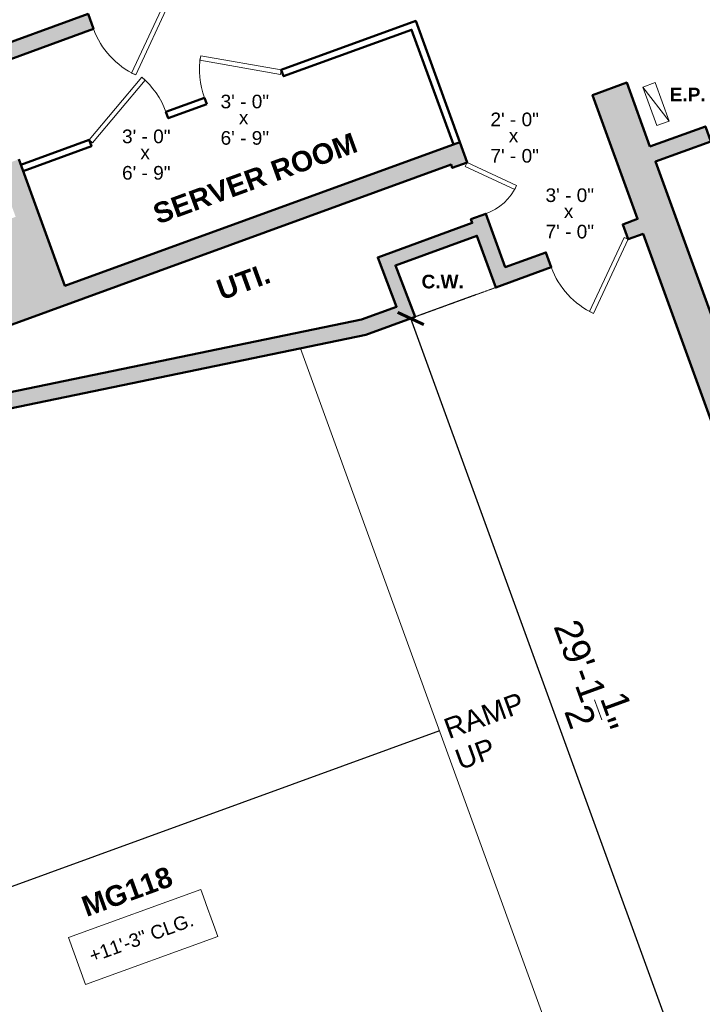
# Model space of a CAD drawing. Header units: inches. Extents: x -2078 to 109126, y -964 to 6385.
# Tile 56 of 137: x 7659 to 7959, y 4225 to 4658. Entities that reach past the tile are written whole.
import ezdxf

# ---------------------------------------------------------------- set-up
doc = ezdxf.new("R2010")
doc.units = ezdxf.units.IN
doc.header["$MEASUREMENT"] = 0
doc.linetypes.add('HIDDEN2', pattern=[0.1875, 0.125, -0.0625])
for name, color, linetype, lineweight in [('A-ANNO', 2, 'Continuous', 5), ('A-ANNO-DIMS', 1, 'Continuous', 9), ('A-DETAIL-2', 20, 'Continuous', 25), ('A-DETAIL-3', 40, 'Continuous', 15), ('A-DOOR', 1, 'Continuous', 18), ('A-EQPT', 150, 'Continuous', 9), ('A-HIDDEN', 2, 'HIDDEN2', 18), ('A-WALL', 3, 'Continuous', 40)]:
    doc.layers.add(name, color=color, linetype=linetype, lineweight=lineweight)
doc.layers.add('A-HATCH', color=9, linetype='Continuous')
doc.styles.add('Arial', font='arial.ttf')
doc.styles.add('Arial_1', font='arial.ttf', dxfattribs={"height": 0.0625})
doc.styles.add('Arial_2', font='arial.ttf', dxfattribs={"height": 3})
doc.styles.add('Arial_B', font='arialbd.ttf', dxfattribs={"height": 4.5})
doc.styles.add('Arial_B_1', font='arialbd.ttf', dxfattribs={"height": 3})
doc.styles.add('Jay Cad', font='arial.ttf', dxfattribs={"height": 0.125})
doc.dimstyles.new('Jay Cad - DIMS', dxfattribs={"dimtxt": 0.125, "dimasz": 0.09375, "dimexe": 0.09375, "dimexo": 0.09375, "dimgap": 0.046875, "dimtad": 1, "dimdec": 1, "dimzin": 0, "dimdsep": 46, "dimlunit": 4, "dimtxsty": 'Jay Cad', "dimblk": 'ARCHTICK', "dimcen": 0.09, "dimclrd": 1, "dimclre": 1, "dimclrt": 256, "dimadec": 0, "dimazin": 0, "dimtfac": 1, "dimtdec": 1, "dimtofl": 0, "dimtmove": 1, "dimatfit": 3, "dimfxl": 1, "dimtolj": 1, "dimtzin": 0, "dimarcsym": 0})

# ---------------------------------------------------------------- blocks, each defined once
blk = doc.blocks.new('JC_DOOR_SINGLE PANEL - SINGLE DOOR-1491117-Munger Science Center _ Ahmanson Lecture Hall-1st Floor')
at = {"layer": 'A-DOOR', "lineweight": 20}
for p, q in [((-8.87, -27.54), (16.59, -2.09)), ((18, -3.5), (-7.46, -28.96)), ((16.59, -2.09), (18, -3.5)), ((-7.46, -28.96), (-8.87, -27.54))]:
    blk.add_line(p, q, dxfattribs=at)
at = {"layer": 'A-DOOR', "lineweight": 9}
blk.add_arc((18, -3.5), 36, 180, 225, dxfattribs=at)
blk = doc.blocks.new('JC_DOOR_SINGLE PANEL - SINGLE DOOR-1511294-Munger Science Center _ Ahmanson Lecture Hall-1st Floor')
at = {"layer": 'A-DOOR', "lineweight": 20}
for p, q in [((-6.38, -19.06), (10.59, -2.09)), ((12, -3.5), (-4.97, -20.47)), ((10.59, -2.09), (12, -3.5)), ((-4.97, -20.47), (-6.38, -19.06))]:
    blk.add_line(p, q, dxfattribs=at)
at = {"layer": 'A-DOOR', "lineweight": 9}
blk.add_arc((12, -3.5), 24, 180, 225, dxfattribs=at)
blk = doc.blocks.new('JC_DOOR_SINGLE PANEL - SINGLE DOOR-1513472-Munger Science Center _ Ahmanson Lecture Hall-1st Floor')
at = {"layer": 'A-DOOR', "lineweight": 20}
for p, q in [((-13.18, 19.5), (-14.18, 17.77)), ((-14.18, 17.77), (17, -0.23)), ((18, 1.5), (-13.18, 19.5)), ((17, -0.23), (18, 1.5))]:
    blk.add_line(p, q, dxfattribs=at)
at = {"layer": 'A-DOOR', "lineweight": 9}
blk.add_arc((18, 1.5), 36, 150, 180, dxfattribs=at)
blk = doc.blocks.new('JC_DOOR_SINGLE PANEL - SINGLE DOOR-1513440-Munger Science Center _ Ahmanson Lecture Hall-1st Floor')
at = {"layer": 'A-DOOR', "lineweight": 20}
for p, q in [((-14.18, -17.77), (17, 0.23)), ((17, 0.23), (18, -1.5)), ((18, -1.5), (-13.18, -19.5)), ((-13.18, -19.5), (-14.18, -17.77))]:
    blk.add_line(p, q, dxfattribs=at)
at = {"layer": 'A-DOOR', "lineweight": 9}
blk.add_arc((18, -1.5), 36, 180, 210, dxfattribs=at)
blk = doc.blocks.new('JC- existing door Tag_quad - JC- existing door Tag_quad-839775-Munger Science Center _ Ahmanson Lecture Hall-1st Floor')
at = {"layer": 'A-ANNO', "insert": (-0.0234, 0.0378), "char_height": 0.0625, "width": 0.0505, "attachment_point": 1, "style": 'Arial_1', "bg_fill": 3, "box_fill_scale": 1.25, "bg_fill_color": 256, "bg_fill_true_color": 13158600, "bg_fill_transparency": 0}
blk.add_mtext('x', dxfattribs=at)
blk = doc.blocks.new('_ArchTick')
at = {"color": 0, "linetype": 'ByBlock', "const_width": 0.15}
blk.add_lwpolyline([(-0.5, -0.5), (0.5, 0.5)], dxfattribs=at)
blk = doc.blocks.new('*D3280')
at = {"layer": 'A-ANNO-DIMS', "color": 1, "lineweight": -2, "transparency": 16777216}
for p, q in [((7859.66, 4536.94), (7822.21, 4523.31)), ((7950.2, 4197.96), (7830.67, 4526.39)), ((7950.69, 4198.14), (7958.66, 4201.04))]:
    blk.add_line(p, q, dxfattribs=at)
at = {"layer": 'Defpoints', "color": 0, "transparency": 16777216}
for p in [(7868.12, 4540.02), (7830.67, 4526.39), (7942.23, 4195.06)]:
    blk.add_point(p, dxfattribs=at)
at = {"layer": 'A-ANNO-DIMS', "color": 1, "lineweight": -2, "transparency": 16777216, "xscale": 9, "yscale": 9, "zscale": 9}
for p, rotation in [((7830.67, 4526.39), 110.0000000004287), ((7950.2, 4197.96), 290.0000000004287)]:
    blk.add_blockref('_ArchTick', p, dxfattribs=dict(at, rotation=rotation))
at = {"layer": 'A-ANNO-DIMS', "color": 2, "transparency": 16777216, "insert": (7907.96, 4368.56), "char_height": 12, "width": 1.4974, "attachment_point": 5, "rotation": 290, "style": 'Jay Cad'}
blk.add_mtext('\\A1;29\'-1{\\H1x;\\S1/2;}"', dxfattribs=at)
blk = doc.blocks.new('*D3283')
at = {"layer": 'A-ANNO-DIMS', "color": 1, "lineweight": -2, "transparency": 16777216}
for p, q in [((7604.99, 4698.66), (7164.97, 4538.51)), ((7173.43, 4541.59), (7479.2, 3701.48)), ((8250.46, 3982.2), (7470.74, 3698.41))]:
    blk.add_line(p, q, dxfattribs=at)
at = {"layer": 'Defpoints', "color": 0, "transparency": 16777216}
for p in [(7613.45, 4701.74), (8258.92, 3985.28), (7479.2, 3701.48)]:
    blk.add_point(p, dxfattribs=at)
at = {"layer": 'A-ANNO-DIMS', "color": 1, "lineweight": -2, "transparency": 16777216, "xscale": 9, "yscale": 9, "zscale": 9}
for p, rotation in [((7173.43, 4541.59), 110.0000000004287), ((7479.2, 3701.48), 290.0000000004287)]:
    blk.add_blockref('_ArchTick', p, dxfattribs=dict(at, rotation=rotation))
at = {"layer": 'A-ANNO-DIMS', "color": 2, "transparency": 16777216, "insert": (7336.3, 4125.17), "char_height": 12, "width": 0.9747, "attachment_point": 5, "rotation": 290, "style": 'Jay Cad'}
blk.add_mtext('\\A1;74\'-6"', dxfattribs=at)
blk = doc.blocks.new('*D3295')
at = {"layer": 'A-ANNO-DIMS', "color": 1, "lineweight": -2, "transparency": 16777216}
for p, q in [((8750.79, 4279.23), (8849.31, 4006.86)), ((7452.77, 4104.06), (7645.46, 3571.37)), ((8846.25, 4015.32), (7642.4, 3579.84))]:
    blk.add_line(p, q, dxfattribs=at)
at = {"layer": 'Defpoints', "color": 0, "transparency": 16777216}
for p in [(8747.72, 4287.69), (7449.71, 4112.52), (7642.4, 3579.84)]:
    blk.add_point(p, dxfattribs=at)
at = {"layer": 'A-ANNO-DIMS', "color": 1, "lineweight": -2, "transparency": 16777216, "xscale": 9, "yscale": 9, "zscale": 9}
for p, rotation in [((8846.25, 4015.32), 19.8872031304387), ((7642.4, 3579.84), 199.8872031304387)]:
    blk.add_blockref('_ArchTick', p, dxfattribs=dict(at, rotation=rotation))
at = {"layer": 'A-ANNO-DIMS', "color": 2, "transparency": 16777216, "insert": (8240.71, 3807.57), "char_height": 12, "width": 1.8435, "attachment_point": 5, "rotation": 19.8872, "style": 'Jay Cad'}
blk.add_mtext('\\A1;106\'-8"', dxfattribs=at)
blk = doc.blocks.new('*D3307')
at = {"layer": 'A-ANNO-DIMS', "color": 1, "lineweight": -2, "transparency": 16777216}
for p, q in [((8523.47, 5036.16), (8472.09, 5178.19)), ((7224.54, 4717.33), (8475.15, 5169.72)), ((7295.18, 4522.05), (7221.48, 4725.79))]:
    blk.add_line(p, q, dxfattribs=at)
at = {"layer": 'Defpoints', "color": 0, "transparency": 16777216}
for p in [(8475.15, 5169.72), (8526.53, 5027.69), (7298.24, 4513.59)]:
    blk.add_point(p, dxfattribs=at)
at = {"layer": 'A-ANNO-DIMS', "color": 1, "lineweight": -2, "transparency": 16777216, "xscale": 9, "yscale": 9, "zscale": 9}
for p, rotation in [((8475.15, 5169.72), 19.8872031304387), ((7224.54, 4717.33), 199.8872031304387)]:
    blk.add_blockref('_ArchTick', p, dxfattribs=dict(at, rotation=rotation))
at = {"layer": 'A-ANNO-DIMS', "color": 2, "transparency": 16777216, "insert": (7846.23, 4953.52), "char_height": 12, "width": 2.0166, "attachment_point": 5, "rotation": 19.8872, "style": 'Jay Cad'}
blk.add_mtext('\\A1;110\'-10"', dxfattribs=at)

msp = doc.modelspace()

# ---------------------------------------------------------------- linework, layer by layer
at = {"layer": 'A-DETAIL-3'}
msp.add_line((7782.096, 4513.225), (7904.553, 4176.776), dxfattribs=at)
at = {"layer": 'A-EQPT'}
for p, q in [((7932.858, 4628.218), (7938.291, 4630.196)), ((7938.291, 4630.196), (7944.448, 4613.281)), ((7939.014, 4611.304), (7932.858, 4628.218)), ((7944.448, 4613.281), (7932.858, 4628.218)), ((7944.448, 4613.281), (7939.014, 4611.304))]:
    msp.add_line(p, q, dxfattribs=at)
at = {"layer": 'A-HIDDEN'}
msp.add_line((7867.859, 4539.924), (7832.609, 4527.094), dxfattribs=at)
at = {"layer": 'A-WALL', "lineweight": 50}
for points in [[(7852.269, 4604.035), (7832.869, 4657.337), (7773.665, 4635.789), (7774.691, 4632.97), (7831.076, 4653.492), (7849.45, 4603.009)], [(7660.049, 4591.243), (7690.119, 4602.188), (7689.093, 4605.007), (7659.023, 4594.062)]]:
    msp.add_lwpolyline(points, dxfattribs=at)
msp.add_lwpolyline([(7740.862, 4620.657), (7739.836, 4623.476), (7722.922, 4617.32), (7723.948, 4614.501)], close=True, dxfattribs=at)

# ---------------------------------------------------------------- block references
at = {"layer": 'A-DOOR', "rotation": 19.99999999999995}
msp.add_blockref('JC_DOOR_SINGLE PANEL - SINGLE DOOR-1491117-Munger Science Center _ Ahmanson Lecture Hall-1st Floor', (7706.71, 4663.323), dxfattribs=at)

# ---------------------------------------------------------------- texts
at = {"layer": 'A-ANNO', "char_height": 6, "width": 26.967, "attachment_point": 1, "style": 'Arial_2', "bg_fill": 3, "box_fill_scale": 1.25, "bg_fill_color": 256, "bg_fill_true_color": 13158600, "bg_fill_transparency": 0}
for s, insert in [('3\' - 0"', (7746.954, 4624.885)), ('2\' - 0"', (7865.77, 4617.003)), ('3\' - 0"', (7703.573, 4609.535)), ('6\' - 9"', (7746.954, 4608.863)), ('7\' - 0"', (7865.77, 4600.98)), ('6\' - 9"', (7703.573, 4593.512)), ('3\' - 0"', (7890.027, 4583.649)), ('7\' - 0"', (7890.027, 4567.627))]:
    msp.add_mtext(s, dxfattribs=dict(at, insert=insert))
at = {"layer": 'A-ANNO', "char_height": 6, "attachment_point": 1, "style": 'Arial_B'}
for s, insert, width in [('E.P.', (7944.693, 4627.96), 19.998), ('C.W.', (7835.424, 4545.623), 23.634)]:
    msp.add_mtext(s, dxfattribs=dict(at, insert=insert, width=width))
at = {"layer": 'A-ANNO', "char_height": 9, "attachment_point": 1, "rotation": 20}
for s, insert, width, style in [('UTI.', (7744.288, 4542.766), 29.088, 'Arial_B_1'), ('RAMP ', (7844.362, 4349.638), 49.086, 'Arial'), ('UP', (7849.322, 4336.012), 21.513, 'Arial'), ('MG118', (7684.866, 4271.382), 98.172, 'Arial_B_1')]:
    msp.add_mtext(s, dxfattribs=dict(at, insert=insert, width=width, style=style))

# ---------------------------------------------------------------- dimensions: what is measured, and where the dimension line sits
at = {"layer": 'A-ANNO-DIMS'}
dim = msp.add_linear_dim(base=(7830.667, 4526.387), p1=(7942.229, 4195.063), p2=(7868.12, 4540.019), angle=290, dimstyle='Jay Cad - DIMS', override={"dimclrt": 2}, dxfattribs=at)
dim.commit()
dim.dimension.update_dxf_attribs({"geometry": '*D3280', "text_midpoint": (7907.961, 4368.555)})

# ---------------------------------------------------------------- next in the draw order: linework, layer by layer
at = {"layer": 'A-WALL', "lineweight": 50}
for points in [[(7936.006, 4602.027), (7925.745, 4630.218), (7910.71, 4624.745), (7930.564, 4570.196), (7923.986, 4567.802), (7926.381, 4561.224), (7932.958, 4563.619), (8052.495, 4235.196), (8041.923, 4231.348), (8046.027, 4220.072), (8051.9, 4222.21), (8119.518, 4036.432), (8139.251, 4043.615), (8054.516, 4276.423), (8083.646, 4287.026), (8081.594, 4292.664), (8052.464, 4282.062), (7938.4, 4595.449), (7962.832, 4604.342), (7960.438, 4610.919), (7936.006, 4602.027)], [(7442.991, 4443.066), (7810.847, 4519.174), (7832.61, 4527.095), (7823.924, 4549.725), (7859.83, 4562.794), (7868.12, 4540.019), (7892.552, 4548.912), (7890.158, 4555.49), (7872.303, 4548.991), (7863.753, 4572.483), (7857.175, 4570.089), (7857.778, 4568.432), (7816.134, 4553.274), (7824.462, 4531.578), (7808.931, 4525.925), (7476.345, 4457.115)]]:
    msp.add_lwpolyline(points, dxfattribs=at)

# ---------------------------------------------------------------- next in the draw order: block references
at = {"layer": 'A-DOOR'}
for name, p, rotation in [('JC_DOOR_SINGLE PANEL - SINGLE DOOR-1513472-Munger Science Center _ Ahmanson Lecture Hall-1st Floor', (7757.264, 4628.223), 20.0000000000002), ('JC_DOOR_SINGLE PANEL - SINGLE DOOR-1513440-Munger Science Center _ Ahmanson Lecture Hall-1st Floor', (7706.52, 4609.754), 200.0000000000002), ('JC_DOOR_SINGLE PANEL - SINGLE DOOR-1511294-Munger Science Center _ Ahmanson Lecture Hall-1st Floor', (7856.36, 4582.563), 110), ('JC_DOOR_SINGLE PANEL - SINGLE DOOR-1491117-Munger Science Center _ Ahmanson Lecture Hall-1st Floor', (7908.269, 4558.357), 19.99999999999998)]:
    msp.add_blockref(name, p, dxfattribs=dict(at, rotation=rotation))

# ---------------------------------------------------------------- next in the draw order: texts
at = {"layer": 'A-ANNO', "insert": (7716.298, 4576.206), "char_height": 9, "width": 116.352, "attachment_point": 1, "rotation": 20, "style": 'Arial_B_1'}
msp.add_mtext('SERVER ROOM', dxfattribs=at)
at = {"layer": 'A-ANNO', "insert": (7688.387, 4248.439), "char_height": 6, "width": 60.297, "attachment_point": 1, "rotation": 20, "style": 'Arial_2', "bg_fill": 3, "box_fill_scale": 1.25, "bg_fill_color": 256, "bg_fill_true_color": 13158600, "bg_fill_transparency": 0}
msp.add_mtext('+11\'-3" CLG.', dxfattribs=at)

# ---------------------------------------------------------------- next in the draw order: hatches: boundary and pattern name
at = {"layer": 'A-HATCH'}
h = msp.add_hatch(color=256, dxfattribs=at)
h.dxf.hatch_style = 1
h.paths.add_polyline_path([(7442.991, 4443.066), (7810.847, 4519.174), (7832.61, 4527.095), (7823.924, 4549.725), (7859.83, 4562.794), (7868.12, 4540.019), (7892.552, 4548.912), (7890.158, 4555.49), (7872.303, 4548.991), (7863.753, 4572.483), (7857.175, 4570.089), (7857.778, 4568.432), (7816.134, 4553.274), (7824.462, 4531.578), (7808.931, 4525.925), (7476.345, 4457.115), (7475.837, 4458.511), (7848.428, 4594.123), (7848.967, 4592.642), (7855.544, 4595.036), (7852.269, 4604.035), (7678.423, 4540.76), (7658.154, 4596.449), (7648.757, 4593.029), (7656.731, 4571.122), (7599.879, 4550.43), (7594.228, 4565.956), (7455.154, 4515.337), (7457.206, 4509.699), (7469.086, 4477.058), (7478.721, 4467.726), (7473.212, 4465.721), (7466.659, 4463.335), (7411.157, 4443.134), (7398.6, 4439.096), (7411.056, 4404.872), (7436.487, 4414.128), (7437.341, 4409.241), (7438.216, 4404.358), (7449.009, 4406.49), (7445.851, 4424.754)], flags=17)
h.paths.add_polyline_path([(7305.921, 4509.999), (7635.338, 4629.897), (7636.444, 4626.858), (7645.841, 4630.278), (7643.538, 4636.606), (7690.993, 4653.878), (7688.599, 4660.456), (7641.144, 4643.184), (7621.136, 4698.156), (7708.058, 4729.792), (7728.066, 4674.82), (7722.428, 4672.768), (7724.822, 4666.19), (7737.038, 4670.637), (7714.635, 4732.187), (8526.53, 5027.692), (9158.058, 5027.692), (9158.058, 5014.692), (9166.058, 5014.692), (9166.058, 5027.692), (10710.058, 5027.692), (10710.058, 4967.192), (10718.058, 4967.192), (10718.058, 4990.417), (10787.566, 4990.417), (10787.566, 4977.605), (10953.618, 4977.605), (10953.618, 4983.605), (10793.566, 4983.605), (10793.566, 4996.417), (10718.058, 4996.417), (10718.058, 5042.692), (8550.199, 5042.692), (7613.446, 4701.742), (7637.045, 4636.903), (7298.242, 4513.589), (7442.023, 4116.122), (7430.522, 4111.961), (7430.522, 3959.561), (7442.522, 3959.561), (7442.522, 4109.922), (7449.706, 4112.521)])
h.paths.add_polyline_path([(7455.986, 4371.173), (7445.194, 4369.041, 0.0691577), (7553.668, 4070.742), (7563.309, 4076.04, -0.0690822)], flags=17)
h.paths.add_polyline_path([(7589.831, 4028.68), (7580.647, 4044.49), (7571.005, 4039.192), (7573.37, 4035.064), (7575.752, 4030.945), (7550.14, 4021.623), (7562.639, 3987.281), (7652.949, 4020.151), (7651.19, 4024.983), (7693.927, 4047.907), (7698.054, 4036.567), (7855.922, 4094.027), (7850.282, 4109.525), (7893.018, 4132.449), (7901.028, 4110.444), (7991.238, 4143.278), (7972.966, 4193.48), (7978.369, 4195.446), (7974.265, 4206.723), (7931.078, 4191.004), (7599.267, 4013.018)], flags=17)
h.paths.add_polyline_path([(7962.832, 4604.342), (7960.438, 4610.919), (7936.006, 4602.027), (7925.745, 4630.218), (7910.71, 4624.745), (7930.564, 4570.196), (7923.986, 4567.802), (7926.381, 4561.224), (7932.958, 4563.619), (8052.495, 4235.196), (8041.923, 4231.348), (8046.027, 4220.072), (8051.9, 4222.21), (8119.518, 4036.432), (8139.251, 4043.615), (8054.516, 4276.423), (8083.646, 4287.026), (8081.594, 4292.664), (8052.464, 4282.062), (7938.4, 4595.449)], flags=17)
h.paths.add_polyline_path([(8154.984, 4000.389), (8135.251, 3993.206), (8144.058, 3969.009), (8186.344, 3984.4), (8183.608, 3991.918), (8161.055, 3983.709)], flags=17)
h.paths.add_polyline_path([(8250.711, 4007.832), (8235.676, 4002.36), (8232.942, 4009.874), (8223.075, 4006.282), (8225.811, 3998.765), (8228.16, 3999.62), (8236.189, 3977.562), (8258.741, 3985.77)], flags=17)
h.paths.add_polyline_path([(8453.557, 4082.059), (8456.846, 4083.256), (8454.11, 4090.774), (8443.304, 4086.841), (8446.168, 4078.972), (8431.132, 4073.5), (8439.302, 4051.054, 0.0010681), (8439.906, 4051.709), (8461.715, 4059.647)], flags=17)
h.paths.add_polyline_path([(8507.849, 4153.642), (8634.189, 4199.626), (8601.965, 4288.161), (8647.588, 4304.767), (8640.677, 4323.755), (8642.557, 4324.439), (8639.479, 4332.896), (8637.599, 4332.212), (8564.749, 4532.366), (8556.292, 4529.288), (8565.013, 4505.326), (8549.978, 4499.854), (8551.688, 4495.155), (8566.723, 4500.628), (8631.194, 4323.496), (8480.843, 4268.772), (8429.359, 4410.223), (8425.601, 4408.855), (8391.408, 4502.797), (8484.908, 4536.828), (8506.113, 4478.567), (8509.872, 4479.935), (8485.246, 4547.593), (8542.098, 4568.286), (8543.979, 4563.117), (8552.436, 4566.195), (8546.28, 4583.11), (8537.823, 4580.032), (8539.704, 4574.863), (8482.894, 4554.186), (8458.097, 4622.314), (8454.338, 4620.946), (8475.715, 4562.215), (8382.174, 4528.169), (8347.288, 4624.018), (8405.549, 4645.223), (8402.222, 4654.364), (8395.644, 4651.97), (8396.577, 4649.407), (8344.894, 4630.595), (8330.529, 4670.063), (8382.212, 4688.874), (8383.331, 4685.799), (8389.909, 4688.193), (8372.715, 4735.433), (8468.564, 4770.319), (8515.152, 4642.32), (8500.018, 4636.811), (8501.728, 4632.113), (8516.862, 4637.621), (8525.51, 4613.861), (8533.967, 4616.939), (8462.454, 4813.42), (8455.876, 4811.026), (8467.365, 4779.461), (8363.059, 4741.496), (8379.818, 4695.452), (8320.617, 4673.904), (8261.106, 4837.411), (8424.612, 4896.922), (8443.563, 4844.855), (8450.141, 4847.249), (8443.985, 4864.163), (8441.166, 4863.137), (8428.371, 4898.29), (8434.009, 4900.342), (8431.615, 4906.92), (8253.073, 4841.937), (8293.089, 4731.995), (8286.511, 4729.6), (8288.905, 4723.023), (8293.604, 4724.733), (8407.667, 4411.345), (8401.09, 4408.951), (8403.142, 4403.313), (8409.72, 4405.707), (8516.13, 4113.347), (8493.577, 4105.139), (8496.313, 4097.621), (8524.504, 4107.882)], flags=17)
h.paths.add_polyline_path([(8255.076, 4710.71), (8252.682, 4717.288), (7994.267, 4623.232), (7996.661, 4616.654)], flags=17)
h.paths.add_polyline_path([(8544.558, 4902.692), (8675.058, 4902.692), (8675.058, 4842.192), (8607.558, 4842.192), (8607.558, 4835.192), (8664.058, 4835.192), (8664.058, 4788.192), (8666.246, 4788.192), (8666.246, 4830.192), (8667.871, 4830.192), (8667.871, 4788.192), (8670.058, 4788.192), (8670.058, 4835.192), (8775.058, 4835.192), (8775.058, 4734.589), (8670.058, 4734.589), (8670.058, 4745.192), (8664.058, 4745.192), (8664.058, 4697.81), (8594.61, 4672.533), (8650.359, 4519.363), (8656.937, 4521.757), (8603.582, 4668.349), (8683.917, 4697.589), (8683.917, 4728.589), (8775.058, 4728.589), (8775.058, 4484.936), (8682.589, 4451.28), (8669.25, 4487.928), (8662.672, 4485.534), (8680.286, 4437.14), (8686.864, 4439.534), (8684.641, 4445.642), (8775.058, 4478.551), (8775.058, 4295.692), (8751.15, 4295.692), (8750.742, 4296.791), (8745.118, 4294.7), (8747.724, 4287.692), (8802.058, 4287.692), (8802.058, 4295.692), (8782.058, 4295.692), (8782.058, 4561.692), (8812.058, 4561.692), (8812.058, 4568.692), (8783.058, 4568.692), (8783.058, 4859.692), (8775.058, 4859.692), (8775.058, 4857.692), (8767.058, 4857.692), (8767.058, 4840.192), (8683.058, 4840.192), (8683.058, 4909.692), (8517.676, 4909.692), (8508.549, 4934.922), (8499.273, 4931.546), (8501.667, 4924.968), (8506.232, 4926.629), (8519.012, 4891.3), (8516.191, 4890.279), (8536.119, 4835.192), (8571.558, 4835.192), (8571.558, 4842.192), (8544.558, 4842.192)], flags=17)
h.paths.add_polyline_path([(8725.65, 4364.26), (8715.594, 4360.6), (8699.177, 4405.705), (8692.599, 4403.311), (8709.016, 4358.205), (8707.136, 4357.521), (8710.215, 4349.064), (8723.149, 4353.772), (8732.569, 4328.442), (8738.193, 4330.533)], flags=16)
h.paths.add_polyline_path([(8871.558, 4273.692), (8855.058, 4273.692), (8855.058, 4295.692), (8844.058, 4295.692), (8844.058, 4287.692), (8847.058, 4287.692), (8847.058, 4263.692), (8871.558, 4263.692)], flags=17)
h.paths.add_polyline_path([(9088.058, 4287.692), (9090.058, 4287.692), (9090.058, 4295.692), (9079.058, 4295.692), (9079.058, 4273.692), (9063.558, 4273.692), (9063.558, 4263.692), (9088.058, 4263.692)], flags=17)
h.paths.add_polyline_path([(9171.058, 4315.692), (9166.058, 4315.692), (9166.058, 4594.692), (9171.058, 4594.692), (9171.058, 4614.692), (9166.058, 4614.692), (9166.058, 4883.692), (9171.058, 4883.692), (9171.058, 4901.692), (9174.058, 4901.692), (9174.058, 4909.692), (9166.058, 4909.692), (9166.058, 4942.692), (9158.058, 4942.692), (9158.058, 4909.692), (9151.058, 4909.692), (9151.058, 4901.692), (9153.058, 4901.692), (9153.058, 4883.692), (9158.058, 4883.692), (9158.058, 4614.692), (9153.058, 4614.692), (9153.058, 4594.692), (9158.058, 4594.692), (9158.058, 4568.692), (9151.058, 4568.692), (9151.058, 4561.692), (9158.058, 4561.692), (9158.058, 4315.692), (9153.058, 4315.692), (9153.058, 4295.692), (9132.058, 4295.692), (9132.058, 4287.692), (9192.058, 4287.692), (9192.058, 4295.692), (9171.058, 4295.692)], flags=17)
h.paths.add_polyline_path([(9260.058, 4273.692), (9243.058, 4273.692), (9243.058, 4295.692), (9234.058, 4295.692), (9234.058, 4263.692), (9260.058, 4263.692)], flags=17)
h.paths.add_polyline_path([(9475.558, 4287.692), (9478.558, 4287.692), (9478.558, 4295.692), (9466.558, 4295.692), (9466.558, 4273.692), (9452.058, 4273.692), (9452.058, 4263.692), (9475.558, 4263.692)], flags=17)
h.paths.add_polyline_path([(9577.558, 4295.692), (9556.558, 4295.692), (9556.558, 4901.692), (9562.558, 4901.692), (9562.558, 4909.692), (9535.558, 4909.692), (9535.558, 4901.692), (9541.558, 4901.692), (9541.558, 4295.692), (9520.558, 4295.692), (9520.558, 4287.692), (9577.558, 4287.692)], flags=17)
h.paths.add_polyline_path([(9646.058, 4273.692), (9630.058, 4273.692), (9630.058, 4295.692), (9619.558, 4295.692), (9619.558, 4287.692), (9623.058, 4287.692), (9623.058, 4263.692), (9646.058, 4263.692)], flags=17)
h.paths.add_polyline_path([(9862.058, 4287.692), (9865.058, 4287.692), (9865.058, 4295.692), (9854.058, 4295.692), (9854.058, 4273.692), (9838.058, 4273.692), (9838.058, 4263.692), (9862.058, 4263.692)], flags=17)
h.paths.add_polyline_path([(9964.058, 4295.692), (9943.058, 4295.692), (9943.058, 4315.692), (9938.058, 4315.692), (9938.058, 4595.692), (9943.058, 4595.692), (9943.058, 4615.692), (9938.058, 4615.692), (9938.058, 4883.692), (9943.058, 4883.692), (9943.058, 4901.692), (9946.058, 4901.692), (9946.058, 4909.692), (9923.058, 4909.692), (9923.058, 4901.692), (9926.058, 4901.692), (9926.058, 4883.692), (9931.058, 4883.692), (9931.058, 4615.692), (9926.058, 4615.692), (9926.058, 4595.692), (9931.058, 4595.692), (9931.058, 4315.692), (9926.058, 4315.692), (9926.058, 4295.692), (9907.058, 4295.692), (9907.058, 4287.692), (9964.058, 4287.692)], flags=17)
h.paths.add_polyline_path([(10033.058, 4273.692), (10018.058, 4273.692), (10018.058, 4295.692), (10006.058, 4295.692), (10006.058, 4287.692), (10009.058, 4287.692), (10009.058, 4263.692), (10033.058, 4263.692)], flags=17)
h.paths.add_polyline_path([(10248.558, 4287.692), (10251.558, 4287.692), (10251.558, 4295.692), (10239.558, 4295.692), (10239.558, 4273.692), (10225.058, 4273.692), (10225.058, 4263.692), (10248.558, 4263.692)], flags=17)
h.paths.add_polyline_path([(10335.558, 4503.192), (10362.058, 4503.192), (10362.058, 4512.192), (10360.058, 4512.192), (10360.058, 4525.192), (10330.558, 4525.192), (10330.558, 4901.692), (10336.558, 4901.692), (10336.558, 4909.692), (10308.558, 4909.692), (10308.558, 4901.692), (10314.558, 4901.692), (10314.558, 4295.692), (10293.558, 4295.692), (10293.558, 4287.692), (10335.558, 4287.692)], flags=17)
h.paths.add_polyline_path([(10431.058, 4525.192), (10406.058, 4525.192), (10406.058, 4512.192), (10404.058, 4512.192), (10404.058, 4503.192), (10431.058, 4503.192)], flags=17)
h.paths.add_polyline_path([(10721.558, 4512.192), (10719.558, 4512.192), (10719.558, 4525.192), (10623.058, 4525.192), (10623.058, 4503.192), (10721.558, 4503.192)], flags=17)
h.paths.add_polyline_path([(10887.558, 4525.192), (10765.558, 4525.192), (10765.558, 4512.192), (10763.558, 4512.192), (10763.558, 4503.192), (10887.558, 4503.192)], flags=17)
h.paths.add_polyline_path([(10977.558, 4923.692), (10718.058, 4923.692), (10718.058, 4931.192), (10710.058, 4931.192), (10710.058, 4923.692), (10665.969, 4923.692), (10665.969, 4909.692), (10660.969, 4909.692), (10660.969, 4901.692), (10955.558, 4901.692), (10955.558, 4525.192), (10933.558, 4525.192), (10933.558, 4503.192), (10977.558, 4503.192)])
h.paths.add_polyline_path([(10624.969, 4909.692), (10372.558, 4909.692), (10372.558, 4901.692), (10624.969, 4901.692)], flags=17)
h.paths.add_polyline_path([(10272.558, 4909.692), (9982.058, 4909.692), (9982.058, 4901.692), (10272.558, 4901.692)], flags=17)
h.paths.add_polyline_path([(9887.058, 4909.692), (9598.558, 4909.692), (9598.558, 4901.692), (9887.058, 4901.692)], flags=17)
h.paths.add_polyline_path([(9499.558, 4909.692), (9210.058, 4909.692), (9210.058, 4901.692), (9499.558, 4901.692)], flags=17)
h.paths.add_polyline_path([(9115.058, 4909.692), (8775.058, 4909.692), (8775.058, 4895.692), (8783.058, 4895.692), (8783.058, 4901.692), (9115.058, 4901.692)], flags=17)
h.paths.add_polyline_path([(9109.058, 4568.692), (8848.058, 4568.692), (8848.058, 4561.692), (9109.058, 4561.692)], flags=17)
h.paths.add_polyline_path([(8799.058, 4179.692), (8761.058, 4179.692), (8761.058, 4155.692), (8799.058, 4155.692)], flags=17)
h.paths.add_polyline_path([(9186.058, 4179.692), (9136.058, 4179.692), (9136.058, 4155.692), (9186.058, 4155.692)], flags=17)
h.paths.add_polyline_path([(9575.058, 4179.692), (9525.058, 4179.692), (9525.058, 4155.692), (9575.058, 4155.692)], flags=17)
h.paths.add_polyline_path([(9960.558, 4179.692), (9910.558, 4179.692), (9910.558, 4155.692), (9960.558, 4155.692)], flags=17)
h.paths.add_polyline_path([(10335.558, 4179.692), (10297.558, 4179.692), (10297.558, 4155.692), (10335.558, 4155.692)], flags=17)
h.paths.add_polyline_path([(10769.861, 4431.192), (10716.831, 4431.192), (10716.831, 4407.192), (10769.861, 4407.192)], flags=17)
h.paths.add_polyline_path([(10775.558, 4431.192), (10769.861, 4431.192), (10769.861, 4407.192), (10775.558, 4407.192)], flags=17)
h.paths.add_polyline_path([(10716.831, 4431.192), (10711.558, 4431.192), (10711.558, 4407.192), (10716.831, 4407.192)], flags=17)
h.paths.add_polyline_path([(8363.675, 4388.948), (8361.623, 4394.586), (8121.061, 4307.029), (8123.113, 4301.391)], flags=17)

# ---------------------------------------------------------------- next in the draw order: linework, layer by layer
at = {"layer": 'A-ANNO', "flags": 128}
msp.add_lwpolyline([(7680.013, 4253.904), (7738.277, 4275.11), (7745.807, 4254.422), (7687.543, 4233.216)], close=True, dxfattribs=at)
at = {"layer": 'A-DETAIL-2'}
msp.add_line((7843.375, 4344.862), (7533.276, 4231.996), dxfattribs=at)

# ---------------------------------------------------------------- next in the draw order: dimensions: what is measured, and where the dimension line sits
at = {"layer": 'A-ANNO-DIMS'}
dim = msp.add_linear_dim(base=(7642.401, 3579.835), p1=(8747.724, 4287.692), p2=(7449.706, 4112.521), angle=19.8872, dimstyle='Jay Cad - DIMS', override={"dimclrt": 2}, dxfattribs=at)
dim.commit()
dim.dimension.update_dxf_attribs({"geometry": '*D3295', "text_midpoint": (8240.712, 3807.571)})

# ---------------------------------------------------------------- next in the draw order: block references
at = {"layer": 'A-ANNO', "xscale": 96, "yscale": 96, "zscale": 96}
for p in [(7757.264, 4614.179), (7876.079, 4606.297), (7713.883, 4598.829), (7900.337, 4572.943)]:
    msp.add_blockref('JC- existing door Tag_quad - JC- existing door Tag_quad-839775-Munger Science Center _ Ahmanson Lecture Hall-1st Floor', p, dxfattribs=at)

# ---------------------------------------------------------------- next in the draw order: linework, layer by layer
at = {"layer": 'A-WALL', "lineweight": 50}
for points in [[(8550.199, 5042.692), (7613.446, 4701.742), (7637.045, 4636.903), (7298.242, 4513.589), (7442.023, 4116.122), (7430.522, 4111.961), (7430.522, 3959.561), (7442.522, 3959.561), (7442.522, 4109.922), (7449.706, 4112.521), (7305.921, 4509.999), (7635.338, 4629.897), (7636.444, 4626.858), (7645.841, 4630.278), (7643.538, 4636.606), (7690.993, 4653.878), (7688.599, 4660.456), (7641.144, 4643.184), (7621.136, 4698.156), (7708.058, 4729.792), (7728.066, 4674.82), (7722.428, 4672.768), (7724.822, 4666.19), (7737.038, 4670.637)], [(7475.837, 4458.511), (7848.428, 4594.123), (7848.967, 4592.642), (7855.544, 4595.036), (7852.269, 4604.035), (7678.423, 4540.76), (7658.154, 4596.449)]]:
    msp.add_lwpolyline(points, dxfattribs=at)

# ---------------------------------------------------------------- next in the draw order: dimensions: what is measured, and where the dimension line sits
at = {"layer": 'A-ANNO-DIMS'}
for base, p1, p2, angle, picture, middle in [((8475.151, 5169.724), (7298.242, 4513.589), (8526.53, 5027.692), 19.8872, '*D3307', (7846.232, 4953.518)), ((7479.2, 3701.485), (7613.446, 4701.742), (8258.92, 3985.28), 290, '*D3283', (7336.3, 4125.171))]:
    dim = msp.add_linear_dim(base=base, p1=p1, p2=p2, angle=angle, dimstyle='Jay Cad - DIMS', override={"dimclrt": 2}, dxfattribs=at)
    dim.commit()
    dim.dimension.update_dxf_attribs({"geometry": picture, "text_midpoint": middle})

doc.saveas('drawing.dxf')
